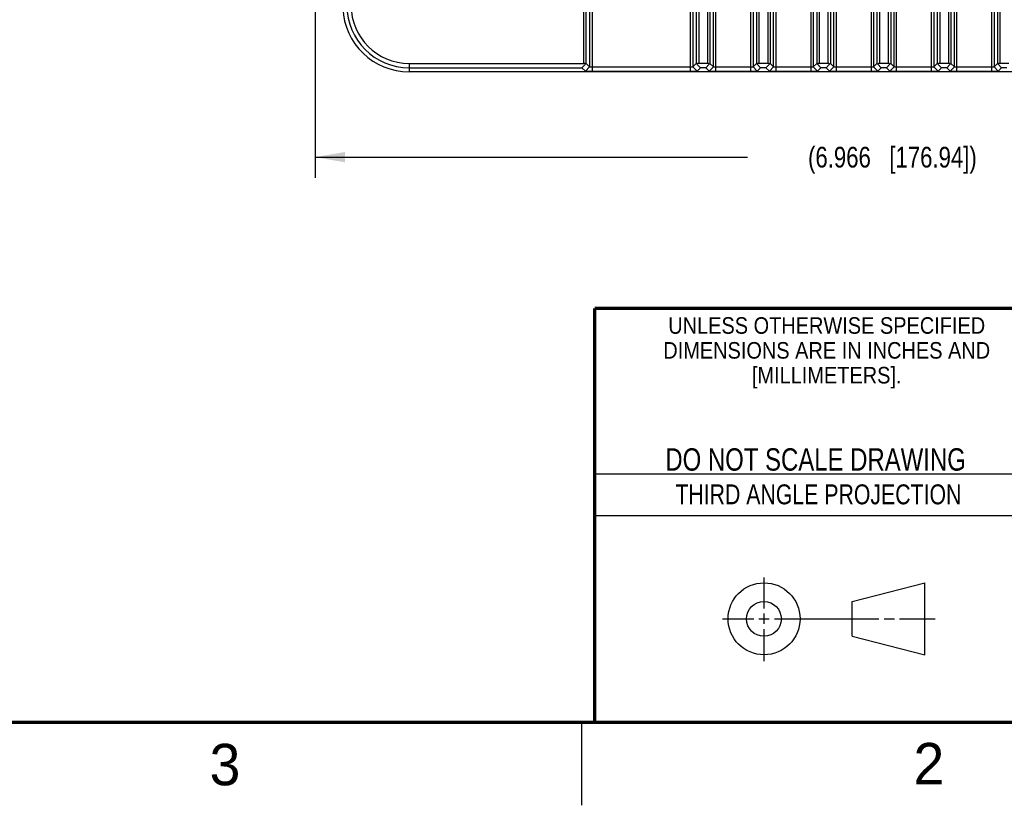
# Model space of a CAD drawing. Header units: inches. Extents: x 0 to 34, y 0 to 22.
# Tile 48 of 121: x 22.1 to 28.1, y 0 to 4.7. Entities that reach past the tile are written whole.
import ezdxf

# ---------------------------------------------------------------- set-up
doc = ezdxf.new("R2010")
doc.units = ezdxf.units.IN
doc.header["$LTSCALE"] = 1.87
doc.header["$MEASUREMENT"] = 0
doc.layers.get('0').update_dxf_attribs({"linetype": 'CONTINUOUS'})
doc.layers.add('DIMENSIONS', color=7, linetype='CONTINUOUS')
doc.styles.get("Standard").update_dxf_attribs({"font": 'txt', "width": 0.8})
doc.styles.add('TEXTSTYLE_2', font='txt')
doc.styles.add('TEXTSTYLE_3', font='txt', dxfattribs={"width": 0.9})
doc.dimstyles.new('DIMSTYLE_1', dxfattribs={"dimtxt": 0.125, "dimasz": 0.18, "dimexe": 0.125, "dimexo": 0.0625, "dimgap": 0.0625, "dimtad": 0, "dimtih": 1, "dimtoh": 1, "dimdec": 3, "dimzin": 4, "dimdsep": 46, "dimtxsty": 'STANDARD', "dimblk": '_FILLED', "dimblk1": '_FILLED', "dimblk2": '_FILLED', "dimcen": 0.09, "dimadec": 0, "dimazin": 0, "dimtp": 0.001, "dimtm": 0.001, "dimtfac": 1, "dimtdec": 3, "dimtofl": 0, "dimtmove": 0, "dimatfit": 3, "dimldrblk": '_FILLED', "dimfxl": 1, "dimtolj": 1, "dimtzin": 4, "dimarcsym": 0})

# ---------------------------------------------------------------- blocks, each defined once
blk = doc.blocks.new('_FILLED')
at = {"color": 0, "linetype": 'BYBLOCK'}
blk.add_solid([(0, 0), (-1, 0.174), (-1, -0.174)], dxfattribs=at)
blk = doc.blocks.new('*D0')
at = {"layer": 'DIMENSIONS', "color": 2, "linetype": 'CONTINUOUS'}
for p, q in [((23.8933, 6.131), (23.8933, 3.7869)), ((30.8593, 4.9908), (30.8593, 3.7869)), ((23.8933, 3.9119), (26.5013, 3.9119)), ((30.8593, 3.9119), (28.2513, 3.9119))]:
    blk.add_line(p, q, dxfattribs=at)
at = {"layer": 'DIMENSIONS', "color": 2, "linetype": 'CONTINUOUS', "xscale": 0.18, "yscale": 0.18, "zscale": 0.18, "rotation": 180}
blk.add_blockref('_FILLED', (23.8933, 3.9119), dxfattribs=at)
at = {"layer": 'DIMENSIONS', "color": 2, "linetype": 'CONTINUOUS', "xscale": 0.18, "yscale": 0.18, "zscale": 0.18}
blk.add_blockref('_FILLED', (30.8593, 3.9119), dxfattribs=at)
at = {"layer": 'DIMENSIONS', "color": 2, "linetype": 'CONTINUOUS', "insert": (27.3763, 3.9744), "char_height": 0.125, "width": 1.625, "attachment_point": 2, "line_spacing_factor": 0.9}
blk.add_mtext('(6.966{\\Ftxt.shx;\\W1.000000;\\H0.125000; }[176.94])', dxfattribs=at)

msp = doc.modelspace()

# ---------------------------------------------------------------- linework, layer by layer
at = {"color": 7, "linetype": 'CONTINUOUS'}
for p, q in [((25.5489, 11.2469), (25.5489, 4.4572)), ((25.5639, 11.2735), (25.5639, 4.4306)), ((26.1565, 11.2735), (26.1565, 4.4306)), ((26.1715, 11.2469), (26.1715, 4.4572)), ((26.2957, 4.4572), (26.2957, 11.2469)), ((26.3107, 4.4306), (26.3107, 11.2735)), ((26.5201, 11.2735), (26.5201, 4.4306)), ((26.5351, 11.2469), (26.5351, 4.4572)), ((26.6593, 4.4572), (26.6593, 11.2469)), ((26.6743, 4.4306), (26.6743, 11.2735)), ((26.8837, 11.2735), (26.8837, 4.4306)), ((26.8987, 11.2469), (26.8987, 4.4572)), ((27.0229, 4.4572), (27.0229, 11.2469)), ((27.0379, 4.4306), (27.0379, 11.2735)), ((27.2473, 11.2735), (27.2473, 4.4306)), ((27.2623, 11.2469), (27.2623, 4.4572)), ((27.3865, 4.4572), (27.3865, 11.2469)), ((27.4015, 4.4306), (27.4015, 11.2735)), ((25.5133, 4.4776), (25.5133, 11.2265)), ((25.5283, 4.4778), (25.5283, 11.2263)), ((26.1921, 11.2263), (26.1921, 4.4778)), ((26.2071, 11.2265), (26.2071, 4.4776)), ((26.2601, 11.2265), (26.2601, 4.4776)), ((26.2751, 11.2263), (26.2751, 4.4778)), ((26.5557, 11.2263), (26.5557, 4.4778)), ((26.5707, 11.2265), (26.5707, 4.4776)), ((26.6237, 11.2265), (26.6237, 4.4776)), ((26.6387, 11.2263), (26.6387, 4.4778)), ((26.9193, 11.2263), (26.9193, 4.4778)), ((26.9343, 11.2265), (26.9343, 4.4776)), ((26.9873, 11.2265), (26.9873, 4.4776)), ((27.0023, 11.2263), (27.0023, 4.4778)), ((27.2829, 11.2263), (27.2829, 4.4778)), ((27.2979, 11.2265), (27.2979, 4.4776)), ((27.3509, 11.2265), (27.3509, 4.4776)), ((27.3659, 11.2263), (27.3659, 4.4778)), ((27.6465, 11.2263), (27.6465, 4.4778)), ((27.6615, 11.2265), (27.6615, 4.4776)), ((27.7145, 11.2265), (27.7145, 4.4776)), ((27.7295, 11.2263), (27.7295, 4.4778)), ((28.0101, 11.2263), (28.0101, 4.4778)), ((28.0251, 11.2265), (28.0251, 4.4776)), ((27.6109, 9.0582), (27.6109, 4.4306)), ((27.6259, 9.0582), (27.6259, 4.4572)), ((27.7501, 4.4572), (27.7501, 9.0582)), ((27.7651, 4.4306), (27.7651, 9.0582)), ((27.9745, 9.0582), (27.9745, 4.4306)), ((27.9895, 9.0582), (27.9895, 4.4572)), ((24.4593, 4.4776), (25.5133, 4.4776)), ((24.4593, 4.4776), (24.4593, 4.427)), ((25.5234, 4.4735), (25.5029, 4.452)), ((25.5489, 4.4572), (25.5233, 4.4316)), ((25.5283, 4.4778), (25.5489, 4.4572)), ((26.1715, 4.4572), (26.1921, 4.4778)), ((26.1715, 4.4572), (26.1971, 4.4316)), ((26.2175, 4.452), (26.197, 4.4735)), ((26.2601, 4.4776), (26.2071, 4.4776)), ((26.2702, 4.4735), (26.2497, 4.452)), ((26.2957, 4.4572), (26.2701, 4.4316)), ((26.2751, 4.4778), (26.2957, 4.4572)), ((26.5351, 4.4572), (26.5557, 4.4778)), ((26.5351, 4.4572), (26.5607, 4.4316)), ((26.5811, 4.452), (26.5606, 4.4735)), ((26.6237, 4.4776), (26.5707, 4.4776)), ((26.6338, 4.4735), (26.6133, 4.452)), ((26.6593, 4.4572), (26.6337, 4.4316)), ((26.6387, 4.4778), (26.6593, 4.4572)), ((26.8987, 4.4572), (26.9193, 4.4778)), ((26.8987, 4.4572), (26.9243, 4.4316)), ((26.9447, 4.452), (26.9242, 4.4735)), ((26.9873, 4.4776), (26.9343, 4.4776)), ((26.9974, 4.4735), (26.9769, 4.452)), ((27.0229, 4.4572), (26.9973, 4.4316)), ((27.0023, 4.4778), (27.0229, 4.4572)), ((27.2623, 4.4572), (27.2829, 4.4778)), ((27.2623, 4.4572), (27.2879, 4.4316)), ((27.3083, 4.452), (27.2878, 4.4735)), ((27.3509, 4.4776), (27.2979, 4.4776)), ((27.361, 4.4735), (27.3405, 4.452)), ((27.3865, 4.4572), (27.3609, 4.4316)), ((27.3659, 4.4778), (27.3865, 4.4572)), ((27.6259, 4.4572), (27.6465, 4.4778)), ((27.6259, 4.4572), (27.6515, 4.4316)), ((27.6719, 4.452), (27.6514, 4.4735)), ((27.7145, 4.4776), (27.6615, 4.4776)), ((27.7246, 4.4735), (27.7041, 4.452)), ((27.7501, 4.4572), (27.7245, 4.4316)), ((27.7295, 4.4778), (27.7501, 4.4572)), ((27.9895, 4.4572), (28.0101, 4.4778)), ((27.9895, 4.4572), (28.0151, 4.4316)), ((28.0355, 4.452), (28.015, 4.4735)), ((28.0781, 4.4776), (28.0251, 4.4776)), ((24.4593, 4.452), (25.5029, 4.452)), ((30.2593, 4.427), (24.4593, 4.427)), ((25.5029, 4.452), (25.5233, 4.4316)), ((25.5639, 4.4562), (26.1565, 4.4562)), ((25.5639, 4.4306), (26.1565, 4.4306)), ((26.1971, 4.4316), (26.2175, 4.452)), ((26.2497, 4.452), (26.2175, 4.452)), ((26.2497, 4.452), (26.2701, 4.4316)), ((26.3107, 4.4562), (26.5201, 4.4562)), ((26.3107, 4.4306), (26.5201, 4.4306)), ((26.5607, 4.4316), (26.5811, 4.452)), ((26.6133, 4.452), (26.5811, 4.452)), ((26.6133, 4.452), (26.6337, 4.4316)), ((26.6743, 4.4562), (26.8837, 4.4562)), ((26.6743, 4.4306), (26.8837, 4.4306)), ((26.9243, 4.4316), (26.9447, 4.452)), ((26.9769, 4.452), (26.9447, 4.452)), ((26.9769, 4.452), (26.9973, 4.4316)), ((27.0379, 4.4562), (27.2473, 4.4562)), ((27.0379, 4.4306), (27.2473, 4.4306)), ((27.2879, 4.4316), (27.3083, 4.452)), ((27.3405, 4.452), (27.3083, 4.452)), ((27.3405, 4.452), (27.3609, 4.4316)), ((27.4015, 4.4562), (27.6109, 4.4562)), ((27.4015, 4.4306), (27.6109, 4.4306)), ((27.6515, 4.4316), (27.6719, 4.452)), ((27.7041, 4.452), (27.6719, 4.452)), ((27.7041, 4.452), (27.7245, 4.4316)), ((27.7651, 4.4562), (27.9745, 4.4562)), ((27.7651, 4.4306), (27.9745, 4.4306)), ((28.0151, 4.4316), (28.0355, 4.452)), ((28.0677, 4.452), (28.0355, 4.452)), ((27.1331, 1.23), (27.5726, 1.3428)), ((27.5726, 0.9086), (27.5726, 1.3428)), ((27.1331, 1.02), (27.1331, 1.23)), ((27.1331, 1.02), (27.5726, 0.9086))]:
    msp.add_line(p, q, dxfattribs=at)
at = {"color": 2, "linetype": 'CONTINUOUS'}
for p, q in [((25.58, 2), (28.38, 2)), ((25.58, 1.75), (28.38, 1.75)), ((26.6016, 1.1882), (26.6016, 1.375)), ((26.6016, 1.0944), (26.6016, 1.1569)), ((26.3514, 1.1257), (26.5391, 1.1257)), ((26.5703, 1.1257), (26.6328, 1.1257)), ((26.6641, 1.1257), (27.2943, 1.1257)), ((27.3256, 1.1257), (27.3881, 1.1257)), ((27.4193, 1.1257), (27.6351, 1.1257)), ((26.6016, 0.8704), (26.6016, 1.0632)), ((25.5, 0.5), (25.5, 0))]:
    msp.add_line(p, q, dxfattribs=at)
at = {"color": 7, "linetype": 'CONTINUOUS', "const_width": 0.02}
for points in [[(25.58, 3), (33.5, 3)], [(25.58, 3), (25.58, 0.5)], [(0.5, 0.5), (33.5, 0.5)]]:
    msp.add_lwpolyline(points, dxfattribs=at)
at = {"color": 7, "linetype": 'CONTINUOUS'}
for centre, radius in [((26.6016, 1.1257), 0.2171), ((26.601, 1.125), 0.105)]:
    msp.add_circle(centre, radius, dxfattribs=at)
for radius, start in [(0.3751, 180), (0.3495, 180), (0.4, 182.20422)]:
    msp.add_arc((24.4593, 4.827), radius, start, 270, dxfattribs=at)
for centre, major_axis, ratio, start_param, end_param in [((25.5133, 4.4622), (0, 0.0154), 0.975859, -0.744034, 0), ((25.5133, 4.4628), (0.015, 0.015), 0.024425, -0.000015, 0.802314), ((26.2071, 4.4628), (-0.015, 0.015), 0.024425, -0.802314, 0.000015), ((26.2071, 4.4622), (0, 0.0154), 0.975859, 0, 0.744034), ((26.2601, 4.4622), (0, 0.0154), 0.975859, -0.744034, 0), ((26.2601, 4.4628), (0.015, 0.015), 0.024425, -0.000015, 0.802314), ((26.5707, 4.4628), (-0.015, 0.015), 0.024425, -0.802314, 0.000015), ((26.5707, 4.4622), (0, 0.0154), 0.975859, 0, 0.744034), ((26.6237, 4.4622), (0, 0.0154), 0.975859, -0.744034, 0), ((26.6237, 4.4628), (0.015, 0.015), 0.024425, -0.000015, 0.802314), ((26.9343, 4.4628), (-0.015, 0.015), 0.024425, -0.802314, 0.000015), ((26.9343, 4.4622), (0, 0.0154), 0.975859, 0, 0.744034), ((26.9873, 4.4622), (0, 0.0154), 0.975859, -0.744034, 0), ((26.9873, 4.4628), (0.015, 0.015), 0.024425, -0.000015, 0.802314), ((27.2979, 4.4628), (-0.015, 0.015), 0.024425, -0.802314, 0.000015), ((27.2979, 4.4622), (0, 0.0154), 0.975859, 0, 0.744034), ((27.3509, 4.4622), (0, 0.0154), 0.975859, -0.744034, 0), ((27.3509, 4.4628), (0.015, 0.015), 0.024425, -0.000015, 0.802314), ((27.6615, 4.4628), (-0.015, 0.015), 0.024425, -0.802314, 0.000015), ((27.6615, 4.4622), (0, 0.0154), 0.975859, 0, 0.744034), ((27.7145, 4.4622), (0, 0.0154), 0.975859, -0.744034, 0), ((27.7145, 4.4628), (0.015, 0.015), 0.024425, -0.000015, 0.802314), ((28.0251, 4.4628), (-0.015, 0.015), 0.024425, -0.802314, 0.000015), ((28.0251, 4.4622), (0, 0.0154), 0.975859, 0, 0.744034)]:
    msp.add_ellipse(centre, major_axis=major_axis, ratio=ratio, start_param=start_param, end_param=end_param, dxfattribs=at)
for points, knots in [([(25.5489, 4.4572), (25.549, 4.4571), (25.5491, 4.4571), (25.5493, 4.457), (25.5497, 4.4569), (25.5502, 4.4568), (25.5509, 4.4567), (25.552, 4.4566), (25.5536, 4.4565), (25.5558, 4.4563), (25.5583, 4.4563), (25.5611, 4.4562), (25.563, 4.4562), (25.5639, 4.4562)], [0, 0, 0, 0, 0.008879, 0.026225, 0.052253, 0.086856, 0.129841, 0.180815, 0.304816, 0.454635, 0.624799, 0.809196, 1, 1, 1, 1]), ([(26.1565, 4.4562), (26.1574, 4.4562), (26.1593, 4.4562), (26.162, 4.4563), (26.1646, 4.4563), (26.1668, 4.4565), (26.1684, 4.4566), (26.1695, 4.4567), (26.1702, 4.4568), (26.1707, 4.4569), (26.1711, 4.457), (26.1713, 4.4571), (26.1714, 4.4571), (26.1715, 4.4572)], [0, 0, 0, 0, 0.190867, 0.375369, 0.545588, 0.695402, 0.819371, 0.870327, 0.913316, 0.947953, 0.974021, 0.991359, 1, 1, 1, 1]), ([(26.2957, 4.4572), (26.2958, 4.4571), (26.2959, 4.4571), (26.2961, 4.457), (26.2965, 4.4569), (26.297, 4.4568), (26.2977, 4.4567), (26.2988, 4.4566), (26.3004, 4.4565), (26.3026, 4.4563), (26.3051, 4.4563), (26.3079, 4.4562), (26.3098, 4.4562), (26.3107, 4.4562)], [0, 0, 0, 0, 0.00888, 0.026226, 0.052252, 0.086854, 0.129837, 0.180809, 0.304807, 0.454625, 0.624791, 0.809194, 1, 1, 1, 1]), ([(26.5201, 4.4562), (26.521, 4.4562), (26.5229, 4.4562), (26.5256, 4.4563), (26.5282, 4.4563), (26.5304, 4.4565), (26.532, 4.4566), (26.5331, 4.4567), (26.5338, 4.4568), (26.5343, 4.4569), (26.5347, 4.457), (26.5349, 4.4571), (26.535, 4.4571), (26.5351, 4.4572)], [0, 0, 0, 0, 0.190867, 0.375369, 0.545588, 0.695402, 0.819371, 0.870327, 0.913316, 0.947953, 0.974021, 0.991359, 1, 1, 1, 1]), ([(26.6593, 4.4572), (26.6594, 4.4571), (26.6595, 4.4571), (26.6597, 4.457), (26.6601, 4.4569), (26.6606, 4.4568), (26.6613, 4.4567), (26.6624, 4.4566), (26.664, 4.4565), (26.6662, 4.4563), (26.6687, 4.4563), (26.6715, 4.4562), (26.6734, 4.4562), (26.6743, 4.4562)], [0, 0, 0, 0, 0.00888, 0.026226, 0.052252, 0.086854, 0.129837, 0.180809, 0.304807, 0.454625, 0.624791, 0.809194, 1, 1, 1, 1]), ([(26.8837, 4.4562), (26.8846, 4.4562), (26.8865, 4.4562), (26.8892, 4.4563), (26.8918, 4.4563), (26.894, 4.4565), (26.8956, 4.4566), (26.8967, 4.4567), (26.8974, 4.4568), (26.8979, 4.4569), (26.8983, 4.457), (26.8985, 4.4571), (26.8986, 4.4571), (26.8987, 4.4572)], [0, 0, 0, 0, 0.190867, 0.375369, 0.545588, 0.695402, 0.819371, 0.870327, 0.913316, 0.947953, 0.974021, 0.991359, 1, 1, 1, 1]), ([(27.0229, 4.4572), (27.023, 4.4571), (27.0231, 4.4571), (27.0233, 4.457), (27.0237, 4.4569), (27.0242, 4.4568), (27.0249, 4.4567), (27.026, 4.4566), (27.0276, 4.4565), (27.0298, 4.4563), (27.0323, 4.4563), (27.0351, 4.4562), (27.037, 4.4562), (27.0379, 4.4562)], [0, 0, 0, 0, 0.00888, 0.026226, 0.052252, 0.086854, 0.129837, 0.180809, 0.304807, 0.454625, 0.624791, 0.809194, 1, 1, 1, 1]), ([(27.2473, 4.4562), (27.2482, 4.4562), (27.2501, 4.4562), (27.2528, 4.4563), (27.2554, 4.4563), (27.2576, 4.4565), (27.2592, 4.4566), (27.2603, 4.4567), (27.261, 4.4568), (27.2615, 4.4569), (27.2619, 4.457), (27.2621, 4.4571), (27.2622, 4.4571), (27.2623, 4.4572)], [0, 0, 0, 0, 0.190867, 0.375369, 0.545588, 0.695402, 0.819371, 0.870327, 0.913316, 0.947953, 0.974021, 0.991359, 1, 1, 1, 1]), ([(27.3865, 4.4572), (27.3866, 4.4571), (27.3867, 4.4571), (27.3869, 4.457), (27.3873, 4.4569), (27.3878, 4.4568), (27.3885, 4.4567), (27.3896, 4.4566), (27.3912, 4.4565), (27.3934, 4.4563), (27.3959, 4.4563), (27.3987, 4.4562), (27.4006, 4.4562), (27.4015, 4.4562)], [0, 0, 0, 0, 0.00888, 0.026226, 0.052252, 0.086854, 0.129837, 0.180809, 0.304807, 0.454625, 0.624791, 0.809194, 1, 1, 1, 1]), ([(27.6109, 4.4562), (27.6118, 4.4562), (27.6137, 4.4562), (27.6164, 4.4563), (27.619, 4.4563), (27.6212, 4.4565), (27.6228, 4.4566), (27.6239, 4.4567), (27.6246, 4.4568), (27.6251, 4.4569), (27.6255, 4.457), (27.6257, 4.4571), (27.6258, 4.4571), (27.6259, 4.4572)], [0, 0, 0, 0, 0.190867, 0.375369, 0.545588, 0.695402, 0.819371, 0.870327, 0.913316, 0.947953, 0.974021, 0.991359, 1, 1, 1, 1]), ([(27.7501, 4.4572), (27.7502, 4.4571), (27.7503, 4.4571), (27.7505, 4.457), (27.7509, 4.4569), (27.7514, 4.4568), (27.7521, 4.4567), (27.7532, 4.4566), (27.7548, 4.4565), (27.757, 4.4563), (27.7595, 4.4563), (27.7623, 4.4562), (27.7642, 4.4562), (27.7651, 4.4562)], [0, 0, 0, 0, 0.00888, 0.026226, 0.052252, 0.086854, 0.129837, 0.180809, 0.304807, 0.454625, 0.624791, 0.809194, 1, 1, 1, 1]), ([(27.9745, 4.4562), (27.9754, 4.4562), (27.9773, 4.4562), (27.98, 4.4563), (27.9826, 4.4563), (27.9848, 4.4565), (27.9864, 4.4566), (27.9875, 4.4567), (27.9882, 4.4568), (27.9887, 4.4569), (27.9891, 4.457), (27.9893, 4.4571), (27.9894, 4.4571), (27.9895, 4.4572)], [0, 0, 0, 0, 0.190867, 0.375369, 0.545588, 0.695402, 0.819371, 0.870327, 0.913316, 0.947953, 0.974021, 0.991359, 1, 1, 1, 1]), ([(25.5233, 4.4316), (25.5233, 4.4315), (25.5234, 4.4315), (25.5236, 4.4315), (25.5239, 4.4314), (25.5243, 4.4314), (25.5248, 4.4313), (25.5256, 4.4313), (25.5268, 4.4312), (25.5286, 4.4311), (25.5307, 4.431), (25.5331, 4.4309), (25.5359, 4.4309), (25.5389, 4.4308), (25.5433, 4.4307), (25.5492, 4.4307), (25.5565, 4.4306), (25.5614, 4.4306), (25.5639, 4.4306)], [0, 0, 0, 0, 0.00214, 0.006667, 0.013664, 0.023101, 0.034934, 0.049107, 0.084258, 0.128104, 0.180187, 0.240047, 0.307225, 0.381154, 0.460861, 0.633289, 0.815879, 1, 1, 1, 1]), ([(26.1565, 4.4306), (26.1591, 4.4306), (26.1642, 4.4306), (26.1716, 4.4307), (26.1776, 4.4307), (26.182, 4.4308), (26.1849, 4.4309), (26.1876, 4.4309), (26.19, 4.431), (26.192, 4.4311), (26.1938, 4.4312), (26.195, 4.4313), (26.1957, 4.4313), (26.1962, 4.4314), (26.1966, 4.4314), (26.1968, 4.4315), (26.197, 4.4315), (26.1971, 4.4315), (26.1971, 4.4316)], [0, 0, 0, 0, 0.191599, 0.377738, 0.550746, 0.62993, 0.702955, 0.768959, 0.827462, 0.878081, 0.920432, 0.954136, 0.967628, 0.978819, 0.987666, 0.994133, 0.998203, 1, 1, 1, 1]), ([(26.2701, 4.4316), (26.2701, 4.4315), (26.2702, 4.4315), (26.2704, 4.4315), (26.2707, 4.4314), (26.2711, 4.4314), (26.2715, 4.4313), (26.2724, 4.4313), (26.2736, 4.4312), (26.2754, 4.4311), (26.2775, 4.431), (26.2799, 4.4309), (26.2826, 4.4309), (26.2856, 4.4308), (26.29, 4.4307), (26.2959, 4.4307), (26.3033, 4.4306), (26.3082, 4.4306), (26.3107, 4.4306)], [0, 0, 0, 0, 0.002132, 0.00664, 0.013608, 0.023007, 0.034793, 0.048914, 0.083946, 0.127663, 0.17962, 0.239366, 0.306452, 0.380324, 0.46001, 0.632523, 0.815388, 1, 1, 1, 1]), ([(26.5201, 4.4306), (26.5227, 4.4306), (26.5278, 4.4306), (26.5352, 4.4307), (26.5412, 4.4307), (26.5456, 4.4308), (26.5485, 4.4309), (26.5512, 4.4309), (26.5536, 4.431), (26.5556, 4.4311), (26.5574, 4.4312), (26.5586, 4.4313), (26.5593, 4.4313), (26.5598, 4.4314), (26.5602, 4.4314), (26.5604, 4.4315), (26.5606, 4.4315), (26.5607, 4.4315), (26.5607, 4.4316)], [0, 0, 0, 0, 0.191599, 0.377738, 0.550746, 0.62993, 0.702955, 0.768959, 0.827462, 0.878081, 0.920432, 0.954136, 0.967628, 0.978819, 0.987666, 0.994133, 0.998203, 1, 1, 1, 1]), ([(26.6337, 4.4316), (26.6337, 4.4315), (26.6338, 4.4315), (26.634, 4.4315), (26.6343, 4.4314), (26.6347, 4.4314), (26.6351, 4.4313), (26.636, 4.4313), (26.6372, 4.4312), (26.639, 4.4311), (26.6411, 4.431), (26.6435, 4.4309), (26.6462, 4.4309), (26.6492, 4.4308), (26.6536, 4.4307), (26.6595, 4.4307), (26.6669, 4.4306), (26.6718, 4.4306), (26.6743, 4.4306)], [0, 0, 0, 0, 0.002132, 0.00664, 0.013608, 0.023007, 0.034793, 0.048914, 0.083946, 0.127663, 0.17962, 0.239366, 0.306452, 0.380324, 0.46001, 0.632523, 0.815388, 1, 1, 1, 1]), ([(26.8837, 4.4306), (26.8863, 4.4306), (26.8914, 4.4306), (26.8988, 4.4307), (26.9048, 4.4307), (26.9092, 4.4308), (26.9121, 4.4309), (26.9148, 4.4309), (26.9172, 4.431), (26.9192, 4.4311), (26.921, 4.4312), (26.9222, 4.4313), (26.9229, 4.4313), (26.9234, 4.4314), (26.9238, 4.4314), (26.924, 4.4315), (26.9242, 4.4315), (26.9243, 4.4315), (26.9243, 4.4316)], [0, 0, 0, 0, 0.191599, 0.377738, 0.550746, 0.62993, 0.702955, 0.768959, 0.827462, 0.878081, 0.920432, 0.954136, 0.967628, 0.978819, 0.987666, 0.994133, 0.998203, 1, 1, 1, 1]), ([(26.9973, 4.4316), (26.9973, 4.4315), (26.9974, 4.4315), (26.9976, 4.4315), (26.9979, 4.4314), (26.9983, 4.4314), (26.9987, 4.4313), (26.9996, 4.4313), (27.0008, 4.4312), (27.0026, 4.4311), (27.0047, 4.431), (27.0071, 4.4309), (27.0098, 4.4309), (27.0128, 4.4308), (27.0172, 4.4307), (27.0231, 4.4307), (27.0305, 4.4306), (27.0354, 4.4306), (27.0379, 4.4306)], [0, 0, 0, 0, 0.002132, 0.00664, 0.013608, 0.023007, 0.034793, 0.048914, 0.083946, 0.127663, 0.17962, 0.239366, 0.306452, 0.380324, 0.46001, 0.632523, 0.815388, 1, 1, 1, 1]), ([(27.2473, 4.4306), (27.2499, 4.4306), (27.255, 4.4306), (27.2624, 4.4307), (27.2684, 4.4307), (27.2728, 4.4308), (27.2757, 4.4309), (27.2784, 4.4309), (27.2808, 4.431), (27.2828, 4.4311), (27.2846, 4.4312), (27.2858, 4.4313), (27.2865, 4.4313), (27.287, 4.4314), (27.2874, 4.4314), (27.2876, 4.4315), (27.2878, 4.4315), (27.2879, 4.4315), (27.2879, 4.4316)], [0, 0, 0, 0, 0.191599, 0.377738, 0.550746, 0.62993, 0.702955, 0.768959, 0.827462, 0.878081, 0.920432, 0.954136, 0.967628, 0.978819, 0.987666, 0.994133, 0.998203, 1, 1, 1, 1]), ([(27.3609, 4.4316), (27.3609, 4.4315), (27.361, 4.4315), (27.3612, 4.4315), (27.3615, 4.4314), (27.3619, 4.4314), (27.3623, 4.4313), (27.3632, 4.4313), (27.3644, 4.4312), (27.3662, 4.4311), (27.3683, 4.431), (27.3707, 4.4309), (27.3734, 4.4309), (27.3764, 4.4308), (27.3808, 4.4307), (27.3867, 4.4307), (27.3941, 4.4306), (27.399, 4.4306), (27.4015, 4.4306)], [0, 0, 0, 0, 0.002132, 0.00664, 0.013608, 0.023007, 0.034793, 0.048914, 0.083946, 0.127663, 0.17962, 0.239366, 0.306452, 0.380324, 0.46001, 0.632523, 0.815388, 1, 1, 1, 1]), ([(27.6109, 4.4306), (27.6135, 4.4306), (27.6186, 4.4306), (27.626, 4.4307), (27.632, 4.4307), (27.6364, 4.4308), (27.6393, 4.4309), (27.642, 4.4309), (27.6444, 4.431), (27.6464, 4.4311), (27.6482, 4.4312), (27.6494, 4.4313), (27.6501, 4.4313), (27.6506, 4.4314), (27.651, 4.4314), (27.6512, 4.4315), (27.6514, 4.4315), (27.6515, 4.4315), (27.6515, 4.4316)], [0, 0, 0, 0, 0.191599, 0.377738, 0.550746, 0.62993, 0.702955, 0.768959, 0.827462, 0.878081, 0.920432, 0.954136, 0.967628, 0.978819, 0.987666, 0.994133, 0.998203, 1, 1, 1, 1]), ([(27.7245, 4.4316), (27.7245, 4.4315), (27.7246, 4.4315), (27.7248, 4.4315), (27.7251, 4.4314), (27.7255, 4.4314), (27.7259, 4.4313), (27.7268, 4.4313), (27.728, 4.4312), (27.7298, 4.4311), (27.7319, 4.431), (27.7343, 4.4309), (27.737, 4.4309), (27.74, 4.4308), (27.7444, 4.4307), (27.7503, 4.4307), (27.7577, 4.4306), (27.7626, 4.4306), (27.7651, 4.4306)], [0, 0, 0, 0, 0.002132, 0.00664, 0.013608, 0.023007, 0.034793, 0.048914, 0.083946, 0.127663, 0.17962, 0.239366, 0.306452, 0.380324, 0.46001, 0.632523, 0.815388, 1, 1, 1, 1]), ([(27.9745, 4.4306), (27.9771, 4.4306), (27.9822, 4.4306), (27.9896, 4.4307), (27.9956, 4.4307), (28, 4.4308), (28.0029, 4.4309), (28.0056, 4.4309), (28.008, 4.431), (28.01, 4.4311), (28.0118, 4.4312), (28.013, 4.4313), (28.0137, 4.4313), (28.0142, 4.4314), (28.0146, 4.4314), (28.0148, 4.4315), (28.015, 4.4315), (28.0151, 4.4315), (28.0151, 4.4316)], [0, 0, 0, 0, 0.191599, 0.377738, 0.550746, 0.62993, 0.702955, 0.768959, 0.827462, 0.878081, 0.920432, 0.954136, 0.967628, 0.978819, 0.987666, 0.994133, 0.998203, 1, 1, 1, 1])]:
    msp.add_open_spline(points, degree=3, knots=knots, dxfattribs=at)

# ---------------------------------------------------------------- texts
at = {"color": 2, "linetype": 'CONTINUOUS', "line_spacing_factor": 0.9}
for s, insert, char_height, width, attachment_point, style in [('UNLESS OTHERWISE SPECIFIED', (26.9799, 2.9459), 0.1, 2.34, 2, 'TEXTSTYLE_3'), ('DIMENSIONS ARE IN INCHES AND', (26.9799, 2.7959), 0.1, 2.52, 2, 'TEXTSTYLE_3'), ('[MILLIMETERS].', (26.9799, 2.6459), 0.1, 1.26, 2, 'TEXTSTYLE_3'), ('3', (23.2555, 0.371), 0.25, 0.25, 1, 'TEXTSTYLE_2'), ('2', (27.5035, 0.3763), 0.25, 0.25, 1, 'TEXTSTYLE_2')]:
    msp.add_mtext(s, dxfattribs=dict(at, insert=insert, char_height=char_height, width=width, attachment_point=attachment_point, style=style))
at = {"color": 7, "linetype": 'CONTINUOUS', "insert": (26.9127, 2.1549), "char_height": 0.135, "width": 2.16, "attachment_point": 2, "line_spacing_factor": 0.9}
msp.add_mtext('DO NOT SCALE DRAWING', dxfattribs=at)
at = {"color": 2, "linetype": 'CONTINUOUS', "insert": (26.9296, 1.9368), "char_height": 0.12, "width": 2.112, "attachment_point": 2, "line_spacing_factor": 0.9}
msp.add_mtext('THIRD ANGLE PROJECTION', dxfattribs=at)

# ---------------------------------------------------------------- dimensions: what is measured, and where the dimension line sits
at = {"layer": 'DIMENSIONS', "color": 2, "linetype": 'CONTINUOUS'}
dim = msp.add_linear_dim(base=(30.8593, 3.9119), p1=(23.8933, 6.1935), p2=(30.8593, 5.0533), text='(<>)', dimstyle='DIMSTYLE_1', dxfattribs=at)
dim.commit()
dim.dimension.update_dxf_attribs({"geometry": '*D0', "text_midpoint": (27.3763, 3.9119), "dimtype": 160})

doc.saveas('drawing.dxf')
